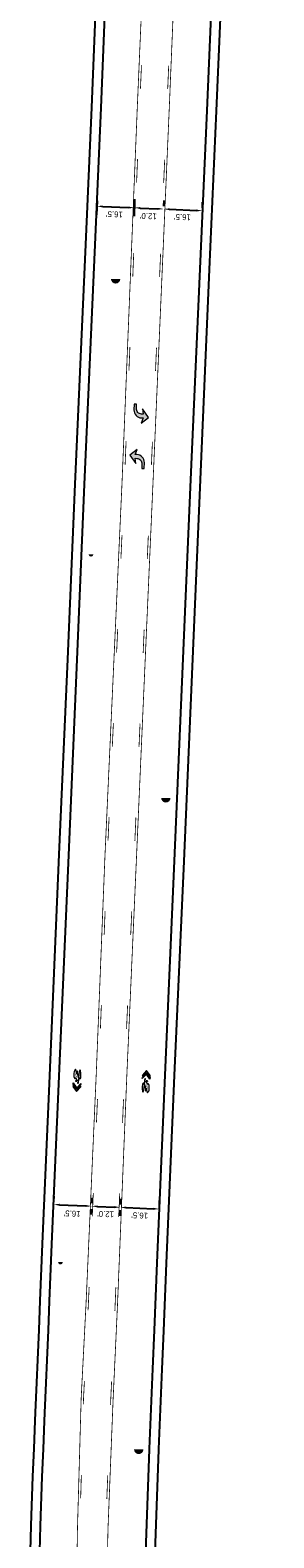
# Model space of a CAD drawing. Header units: feet. Extents: x -492 to 1481386, y 23 to 758787.
# Tile 7 of 10: x 1481219 to 1481323, y 755585 to 756226. Entities that reach past the tile are written whole.
import ezdxf

# ---------------------------------------------------------------- set-up
doc = ezdxf.new("R2010")
doc.units = ezdxf.units.FT
doc.header["$MEASUREMENT"] = 0
doc.linetypes.add('constlimit', pattern=[0])
for name, color, linetype, true_color in [('DR_P_Storm_Sewer', 1, 'Continuous', 0xff0000), ('UT_P_Sanitary', 3, 'Continuous', 0x00ff00), ('UT_P_Water', 5, 'Continuous', 0x0000ff)]:
    doc.layers.add(name, color=color, linetype=linetype, true_color=true_color)
for name, color, linetype in [('PM_P_Cells', 7, 'Continuous'), ('PM_P_CL_Pass_Proh_Lt', 2, 'ppleft'), ('PM_X_Cells', 251, 'Continuous'), ('PV_P_EOP', 6, 'Continuous'), ('RW_P_Const_Limits', 30, 'constlimit')]:
    doc.layers.add(name, color=color, linetype=linetype)
doc.styles.get("Standard").update_dxf_attribs({"font": 'font31.shx'})
doc.linetypes.add('ppleft', pattern='A,0,[1,PPLEFT,S=0.05,R=0,X=0,Y=0],-2', length=2)
doc.dimstyles.new('COEC', dxfattribs={"dimscale": 13.9, "dimtxt": 0.18, "dimasz": 0.18, "dimexe": 0.18, "dimexo": 0.0625, "dimgap": 0.09, "dimtad": 1, "dimzin": 0, "dimdsep": 46, "dimtxsty": 'Standard', "dimcen": 0.09, "dimclrd": 256, "dimclre": 256, "dimclrt": 256, "dimaunit": 1, "dimadec": 4, "dimazin": 0, "dimtfac": 1, "dimtofl": 0, "dimtmove": 0, "dimatfit": 3, "dimfxl": 1, "dimtolj": 1, "dimtzin": 0, "dimlwd": -1, "dimlwe": -1, "dimarcsym": 0})

# ---------------------------------------------------------------- blocks, each defined once
blk = doc.blocks.new('PMLFT')
at = {"layer": 'PM_X_Cells', "color": 7, "linetype": 'Continuous', "lineweight": 0, "flags": 128}
blk.add_lwpolyline([(-5.52, -3.33, 0.418865), (-2.24, 0), (-2.24, 0), (-2.24, 0.67), (0, 0), (-2.56, 3), (-6.08, 0.33), (-3.84, 0.67), (-3.84, -0.04, -0.414214), (-6.14, -2.33), (-8, -2.33), (-8, -3.33), (-5.52, -3.33)], format="xyb", close=True, dxfattribs=at)
blk = doc.blocks.new('*D1100')
at = {"layer": 'Defpoints', "color": 0, "transparency": 16777216}
for p in [(1481229.28, 755726.56), (1481245.39, 755725.84), (1481245.39, 755725.84)]:
    blk.add_point(p, dxfattribs=at)
at = {"layer": 'PM_P_Cells', "transparency": 16777216}
for p, q in [((1481229.34, 755727.81), (1481229.44, 755730.16)), ((1481231.78, 755726.45), (1481242.89, 755725.95)), ((1481245.44, 755727.09), (1481245.55, 755729.44))]:
    blk.add_line(p, q, dxfattribs=at)
for points in [[(1481231.8, 755726.87), (1481231.76, 755726.03), (1481229.28, 755726.56)], [(1481242.91, 755726.37), (1481242.87, 755725.54), (1481245.39, 755725.84)]]:
    blk.add_solid(points, dxfattribs=at)
at = {"layer": 'PM_P_Cells', "transparency": 16777216, "insert": (1481237.13, 755722.71), "char_height": 2.5, "attachment_point": 5, "rotation": 177.43899}
blk.add_mtext("\\A1;16.5'", dxfattribs=at)
blk = doc.blocks.new('*D1101')
at = {"layer": 'Defpoints', "color": 0, "transparency": 16777216}
for p in [(1481245.39, 755725.84, 909.66), (1481257.61, 755725.35), (1481257.61, 755725.35)]:
    blk.add_point(p, dxfattribs=at)
at = {"layer": 'PM_P_Cells', "transparency": 16777216}
for p, q in [((1481247.88, 755725.74), (1481255.11, 755725.45)), ((1481245.34, 755724.6), (1481245.24, 755722.25)), ((1481257.56, 755724.1), (1481257.47, 755721.75))]:
    blk.add_line(p, q, dxfattribs=at)
for points in [[(1481247.9, 755726.16), (1481247.87, 755725.33), (1481245.39, 755725.84)], [(1481255.13, 755725.87), (1481255.1, 755725.03), (1481257.61, 755725.35)]]:
    blk.add_solid(points, dxfattribs=at)
at = {"layer": 'PM_P_Cells', "transparency": 16777216, "insert": (1481251.37, 755722.49), "char_height": 2.5, "attachment_point": 5, "rotation": 177.67615}
blk.add_mtext("\\A1;12.0'", dxfattribs=at)
blk = doc.blocks.new('*D1102')
at = {"layer": 'Defpoints', "color": 0, "transparency": 16777216}
for p in [(1481257.61, 755725.35), (1481274.18, 755724.64), (1481274.18, 755724.64)]:
    blk.add_point(p, dxfattribs=at)
at = {"layer": 'PM_P_Cells', "transparency": 16777216}
for p, q in [((1481257.66, 755726.6), (1481257.76, 755728.94)), ((1481260.11, 755725.24), (1481271.68, 755724.75)), ((1481274.23, 755725.89), (1481274.33, 755728.24))]:
    blk.add_line(p, q, dxfattribs=at)
for points in [[(1481260.13, 755725.66), (1481260.09, 755724.83), (1481257.61, 755725.35)], [(1481271.7, 755725.17), (1481271.66, 755724.33), (1481274.18, 755724.64)]]:
    blk.add_solid(points, dxfattribs=at)
at = {"layer": 'PM_P_Cells', "transparency": 16777216, "insert": (1481265.88, 755721.91), "char_height": 2.5, "attachment_point": 5, "rotation": 177.56795}
blk.add_mtext("\\A1;16.5'", dxfattribs=at)
blk = doc.blocks.new('*D1103')
at = {"layer": 'Defpoints', "color": 0, "transparency": 16777216}
for p in [(1481247.8, 756154.78), (1481263.62, 756150.54), (1481263.77, 756154.13)]:
    blk.add_point(p, dxfattribs=at)
at = {"layer": 'PM_P_Cells', "transparency": 16777216}
for p, q in [((1481247.75, 756153.54), (1481247.51, 756147.59)), ((1481250.15, 756151.09), (1481261.13, 756150.64)), ((1481263.72, 756152.89), (1481263.48, 756146.94))]:
    blk.add_line(p, q, dxfattribs=at)
for points in [[(1481250.17, 756151.5), (1481250.13, 756150.67), (1481247.65, 756151.19)], [(1481261.14, 756151.06), (1481261.11, 756150.22), (1481263.62, 756150.54)]]:
    blk.add_solid(points, dxfattribs=at)
at = {"layer": 'PM_P_Cells', "transparency": 16777216, "insert": (1481255.14, 756147.76), "char_height": 2.5, "attachment_point": 5, "rotation": 177.66677}
blk.add_mtext("\\A1;16.5'", dxfattribs=at)
blk = doc.blocks.new('*D1104')
at = {"layer": 'Defpoints', "color": 0, "transparency": 16777216}
for p in [(1481263.61, 756150.54, 911.91), (1481276.09, 756149.99, 911.91), (1481276.09, 756149.99)]:
    blk.add_point(p, dxfattribs=at)
at = {"layer": 'PM_P_Cells', "transparency": 16777216}
for p, q in [((1481263.67, 756151.78), (1481263.77, 756154.13)), ((1481266.11, 756150.43), (1481273.59, 756150.1)), ((1481276.15, 756151.24), (1481276.25, 756153.59))]:
    blk.add_line(p, q, dxfattribs=at)
for points in [[(1481266.13, 756150.84), (1481266.09, 756150.01), (1481263.61, 756150.54)], [(1481273.61, 756150.52), (1481273.58, 756149.69), (1481276.09, 756149.99)]]:
    blk.add_solid(points, dxfattribs=at)
at = {"layer": 'PM_P_Cells', "transparency": 16777216, "insert": (1481269.56, 756146.98), "char_height": 2.5, "attachment_point": 5, "rotation": 177.50473}
blk.add_mtext("\\A1;12.0'", dxfattribs=at)
blk = doc.blocks.new('*D1105')
at = {"layer": 'Defpoints', "color": 0, "transparency": 16777216}
for p in [(1481276.09, 756149.99, 911.91), (1481292.52, 756149.28), (1481292.52, 756149.28)]:
    blk.add_point(p, dxfattribs=at)
at = {"layer": 'PM_P_Cells', "transparency": 16777216}
for p, q in [((1481276.15, 756151.24), (1481276.25, 756153.59)), ((1481278.59, 756149.88), (1481290.02, 756149.39)), ((1481292.57, 756150.53), (1481292.67, 756152.88))]:
    blk.add_line(p, q, dxfattribs=at)
for points in [[(1481278.61, 756150.3), (1481278.57, 756149.47), (1481276.09, 756149.99)], [(1481290.04, 756149.8), (1481290, 756148.97), (1481292.52, 756149.28)]]:
    blk.add_solid(points, dxfattribs=at)
at = {"layer": 'PM_P_Cells', "transparency": 16777216, "insert": (1481284.08, 756146.56), "char_height": 2.5, "attachment_point": 5, "rotation": 177.50911}
blk.add_mtext("\\A1;16.5'", dxfattribs=at)

msp = doc.modelspace()

# ---------------------------------------------------------------- hatches: boundary and pattern name
at = {"layer": 'DR_P_Storm_Sewer', "linetype": 'Continuous'}
h = msp.add_hatch(color=256, dxfattribs=at)
h.dxf.hatch_style = 1
h.paths.add_polyline_path([(1481278.998, 755899.528), (1481275.003, 755899.528, 1)])
h = msp.add_hatch(color=256, dxfattribs=at)
h.dxf.hatch_style = 1
h.paths.add_polyline_path([(1481267.46, 755622.391), (1481263.465, 755622.391, 1)])
at = {"layer": 'PM_P_Cells'}
h = msp.add_hatch(color=256, dxfattribs=at)
h.dxf.hatch_style = 1
h.paths.add_polyline_path([(1481269.652, 756061.348), (1481267.129, 756064.972), (1481267.372, 756062.721), (1481266.669, 756062.749, -0.0327339), (1481266.371, 756062.781), (1481266.319, 756061.173, 0.024683), (1481266.642, 756061.149), (1481266.642, 756061.149), (1481267.308, 756061.122), (1481266.552, 756058.911)])
h.paths.add_polyline_path([(1481266.371, 756062.781, -0.3763764), (1481264.466, 756065.136), (1481264.541, 756066.998), (1481263.542, 756067.038), (1481263.443, 756064.561, 0.3901487), (1481266.319, 756061.173)])
h = msp.add_hatch(color=256, dxfattribs=at)
h.dxf.hatch_style = 1
h.paths.add_polyline_path([(1481264.662, 756045.536), (1481264.002, 756045.565), (1481264.699, 756047.587), (1481264.533, 756047.594), (1481261.657, 756045.345), (1481264.171, 756041.714), (1481263.933, 756043.966), (1481264.598, 756043.938)])
h.paths.add_polyline_path([(1481264.749, 756047.731), (1481264.75, 756047.763), (1481264.533, 756047.594), (1481264.699, 756047.587)])
h.paths.add_polyline_path([(1481264.764, 756047.774), (1481264.75, 756047.763), (1481264.749, 756047.731)])
h.paths.add_polyline_path([(1481264.662, 756045.536), (1481264.598, 756043.938), (1481264.636, 756043.936, -0.4142136), (1481266.833, 756041.543), (1481266.753, 756039.682), (1481267.752, 756039.639), (1481267.858, 756042.115, 0.4194326)])
h = msp.add_hatch(color=7, dxfattribs=at)
h.dxf.hatch_style = 1
h.paths.add_polyline_path([(1481238.988, 755779.728), (1481239.334, 755781.974), (1481239.343, 755781.692), (1481239.31, 755781.693), (1481239.304, 755781.578), (1481239.444, 755781.572), (1481239.449, 755781.686), (1481239.411, 755781.688), (1481239.404, 755781.893), (1481239.914, 755779.876), (1481239.876, 755779.685)], flags=16)
edge = h.paths.add_edge_path()
edge.add_spline(control_points=[(1481239.825, 755779.436), (1481239.388, 755779.457), (1481238.95, 755779.477), (1481238.941, 755779.418), (1481238.932, 755779.358), (1481239.024, 755779.237), (1481239.116, 755779.116), (1481239.116, 755779.116), (1481239.116, 755779.116), (1481239.129, 755779.098), (1481239.124, 755779.052), (1481239.119, 755779.006), (1481239.104, 755779.007), (1481239.104, 755779.006), (1481239.104, 755779.006), (1481239.076, 755779.007), (1481239.048, 755779.008), (1481239.047, 755779.013), (1481239.047, 755779.017), (1481238.852, 755778.989), (1481238.658, 755778.961), (1481238.658, 755778.962), (1481238.658, 755778.963), (1481238.621, 755778.958), (1481238.616, 755779.069), (1481238.612, 755779.18), (1481238.647, 755779.231), (1481238.644, 755779.228), (1481238.642, 755779.224), (1481238.738, 755779.401), (1481238.843, 755779.421), (1481238.86, 755779.531), (1481238.877, 755779.641), (1481238.788, 755780.086), (1481238.698, 755780.53), (1481238.015, 755779.174), (1481237.835, 755781.39), (1481237.656, 755783.606), (1481238.424, 755783.913), (1481238.425, 755783.913), (1481238.426, 755783.914), (1481238.996, 755784.135), (1481239.024, 755782.4), (1481239.148, 755782.454), (1481239.272, 755782.508), (1481239.283, 755782.608), (1481239.313, 755782.659), (1481239.31, 755782.747), (1481239.307, 755782.834), (1481239.309, 755782.836), (1481239.31, 755782.838), (1481239.312, 755782.749), (1481239.313, 755782.659), (1481239.308, 755782.919), (1481239.304, 755783.179), (1481239.29, 755783.18), (1481239.277, 755783.18), (1481239.275, 755783.176), (1481239.274, 755783.172), (1481239.272, 755783.238), (1481239.27, 755783.304), (1481239.339, 755783.301), (1481239.408, 755783.298), (1481239.409, 755783.298), (1481239.41, 755783.298), (1481239.412, 755783.231), (1481239.415, 755783.165), (1481239.394, 755783.166), (1481239.374, 755783.167), (1481239.377, 755782.917), (1481239.381, 755782.667), (1481239.444, 755782.566), (1481239.399, 755782.36), (1481239.682, 755781.242), (1481239.964, 755780.125), (1481239.994, 755780.27), (1481240.023, 755780.415), (1481239.826, 755780.853), (1481239.813, 755781.643), (1481239.813, 755781.649), (1481239.813, 755781.655), (1481239.782, 755783.912), (1481240.513, 755783.844), (1481241.244, 755783.777), (1481240.979, 755781.548), (1481240.714, 755779.318), (1481240.09, 755780.288), (1481239.936, 755779.527), (1481239.781, 755778.766), (1481239.783, 755778.768), (1481239.784, 755778.77), (1481239.817, 755778.607), (1481239.849, 755778.444), (1481239.85, 755778.446), (1481239.851, 755778.449), (1481239.782, 755778.297), (1481239.712, 755778.146), (1481239.58, 755778.152), (1481239.447, 755778.158), (1481239.454, 755778.299), (1481239.46, 755778.441), (1481239.571, 755778.435), (1481239.682, 755778.43), (1481239.708, 755778.482), (1481239.735, 755778.534), (1481239.712, 755778.643), (1481239.689, 755778.752), (1481239.689, 755778.757), (1481239.689, 755778.761), (1481239.757, 755779.099), (1481239.825, 755779.436)], knot_values=[0, 0, 0, 0.02, 0.02, 0.04, 0.04, 0.06, 0.06, 0.08, 0.08, 0.09, 0.09, 0.1, 0.1, 0.12, 0.12, 0.14, 0.14, 0.16, 0.16, 0.18, 0.18, 0.2, 0.2, 0.21, 0.21, 0.22, 0.22, 0.24, 0.24, 0.26, 0.26, 0.28, 0.28, 0.3, 0.3, 0.31, 0.31, 0.32, 0.32, 0.34, 0.34, 0.36, 0.36, 0.38, 0.38, 0.4, 0.4, 0.42, 0.42, 0.44, 0.44, 0.46, 0.46, 0.48, 0.48, 0.5, 0.5, 0.52, 0.52, 0.54, 0.54, 0.56, 0.56, 0.58, 0.58, 0.6, 0.6, 0.62, 0.62, 0.64, 0.64, 0.66, 0.66, 0.68, 0.68, 0.7, 0.7, 0.72, 0.72, 0.74, 0.74, 0.7466667, 0.7466667, 0.7533333, 0.7533333, 0.76, 0.76, 0.78, 0.78, 0.8, 0.8, 0.82, 0.82, 0.84, 0.84, 0.86, 0.86, 0.88, 0.88, 0.9, 0.9, 0.92, 0.92, 0.94, 0.94, 0.96, 0.96, 0.98, 0.98, 1, 1, 1], weights=[1, 1, 1, 1, 1, 1, 1, 1, 1, 0.7693407, 1, 0.7693407, 1, 1, 1, 1, 1, 1, 1, 1, 1, 1, 1, 0.7757581, 1, 0.7757581, 1, 1, 1, 0.9677375, 1, 1, 1, 1, 1, 0.6177521, 1, 0.6177521, 1, 1, 1, 0.7265708, 1, 1, 1, 0.9101452, 1, 1, 1, 1, 1, 1, 1, 1, 1, 1, 1, 1, 1, 1, 1, 1, 1, 1, 1, 1, 1, 1, 1, 1, 1, 0.691665, 1, 1, 1, 1, 1, 0.918591, 1, 1, 1, 0.6314758, 1, 0.6314758, 1, 0.6314758, 1, 1, 1, 1, 1, 1, 1, 1, 1, 1, 1, 1, 1, 1, 1, 1, 1, 1, 1, 1, 1, 1, 1, 1, 1], degree=2, periodic=0)
edge = h.paths.add_edge_path(flags=16)
edge.add_spline(control_points=[(1481238.921, 755782.081), (1481238.895, 755781.42), (1481238.725, 755780.955), (1481238.631, 755781.433), (1481238.538, 755781.911), (1481238.73, 755781.996), (1481238.921, 755782.081)], knot_values=[0, 0, 0, 0.3333333, 0.3333333, 0.6666667, 0.6666667, 1, 1, 1], weights=[1, 0.9202175, 1, 1, 1, 1, 1], degree=2, periodic=0)
edge = h.paths.add_edge_path(flags=17)
edge.add_spline(control_points=[(1481240.133, 755780.588), (1481240.232, 755781.371), (1481240.453, 755781.888), (1481240.528, 755781.877), (1481240.539, 755782.115), (1481240.551, 755782.352), (1481240.475, 755782.348), (1481240.398, 755782.344), (1481240.392, 755782.107), (1481240.158, 755781.57), (1481240.06, 755780.745), (1481239.488, 755782.272), (1481240.256, 755783.375), (1481241.024, 755784.479), (1481240.914, 755781.972), (1481240.803, 755779.465), (1481240.133, 755780.589), (1481240.133, 755780.589), (1481240.133, 755780.588)], knot_values=[0, 0, 0, 0.2, 0.2, 0.2666667, 0.2666667, 0.3333333, 0.3333333, 0.4, 0.4, 0.6, 0.6, 0.6666667, 0.6666667, 0.7333333, 0.7333333, 0.8, 0.8, 1, 1, 1], weights=[1, 0.9520825, 1, 0.6957685, 1, 0.6957685, 1, 0.6957685, 1, 0.9476089, 1, 0.5271392, 1, 0.5271392, 1, 0.5271392, 1, 1, 1], degree=2, periodic=0)
edge = h.paths.add_edge_path(flags=16)
edge.add_spline(control_points=[(1481239.278, 755782.239), (1481239.1, 755781.089), (1481238.923, 755779.939), (1481238.848, 755780.321), (1481238.774, 755780.703), (1481238.996, 755781.282), (1481239.022, 755782.126), (1481239.15, 755782.183), (1481239.278, 755782.239)], knot_values=[0, 0, 0, 0.25, 0.25, 0.5, 0.5, 0.75, 0.75, 1, 1, 1], weights=[1, 1, 1, 1, 1, 0.9110715, 1, 1, 1], degree=2, periodic=0)
edge = h.paths.add_edge_path(flags=16)
edge.add_spline(control_points=[(1481238.648, 755780.778), (1481238.032, 755779.574), (1481237.925, 755781.622), (1481237.819, 755783.67), (1481238.501, 755783.617), (1481238.505, 755783.617), (1481238.509, 755783.616), (1481238.901, 755783.564), (1481238.924, 755782.356), (1481238.719, 755782.267), (1481238.515, 755782.178), (1481238.461, 755782.494), (1481238.388, 755782.159), (1481238.316, 755781.823), (1481238.438, 755781.82), (1481238.543, 755781.299), (1481238.648, 755780.778)], knot_values=[0, 0, 0, 0.0833333, 0.0833333, 0.1666667, 0.1666667, 0.3333333, 0.3333333, 0.5, 0.5, 0.6666667, 0.6666667, 0.75, 0.75, 0.8333333, 0.8333333, 1, 1, 1], weights=[1, 0.5886768, 1, 0.5886768, 1, 1, 1, 0.7841729, 1, 1, 1, 0.5165278, 1, 0.5165278, 1, 1, 1], degree=2, periodic=0)
h = msp.add_hatch(color=7, dxfattribs=at)
h.dxf.hatch_style = 1
h.paths.add_polyline_path([(1481270.231, 755779.924), (1481268.944, 755781.675), (1481268.94, 755781.68), (1481268.716, 755781.985), (1481266.968, 755780.118), (1481266.997, 755780.601), (1481267.698, 755781.349), (1481268.745, 755782.467), (1481270.26, 755780.407)])
h.paths.add_polyline_path([(1481267.03, 755781.156), (1481268.023, 755782.217), (1481268.8, 755783.047), (1481270.334, 755780.96), (1481270.363, 755781.442), (1481268.829, 755783.529), (1481267.058, 755781.639)])
h = msp.add_hatch(color=7, dxfattribs=at)
h.dxf.hatch_style = 1
h.paths.add_polyline_path([(1481237.591, 755778.243), (1481238.899, 755776.507), (1481238.903, 755776.502), (1481239.13, 755776.201), (1481240.856, 755778.088), (1481240.833, 755777.605), (1481240.141, 755776.848), (1481239.108, 755775.717), (1481237.568, 755777.76)])
h.paths.add_polyline_path([(1481240.807, 755777.049), (1481239.827, 755775.977), (1481239.059, 755775.138), (1481237.501, 755777.206), (1481237.478, 755776.723), (1481239.036, 755774.655), (1481240.784, 755776.566)])
h = msp.add_hatch(color=7, dxfattribs=at)
h.dxf.hatch_style = 1
h.paths.add_polyline_path([(1481268.816, 755778.456), (1481268.444, 755776.214), (1481268.438, 755776.497), (1481268.471, 755776.495), (1481268.478, 755776.609), (1481268.339, 755776.618), (1481268.332, 755776.503), (1481268.37, 755776.501), (1481268.374, 755776.296), (1481267.889, 755778.319), (1481267.929, 755778.509)], flags=16)
edge = h.paths.add_edge_path()
edge.add_spline(control_points=[(1481267.983, 755778.758), (1481268.42, 755778.732), (1481268.858, 755778.706), (1481268.867, 755778.765), (1481268.877, 755778.825), (1481268.786, 755778.947), (1481268.695, 755779.069), (1481268.696, 755779.069), (1481268.696, 755779.069), (1481268.683, 755779.087), (1481268.688, 755779.133), (1481268.694, 755779.179), (1481268.709, 755779.178), (1481268.709, 755779.179), (1481268.709, 755779.179), (1481268.737, 755779.178), (1481268.765, 755779.176), (1481268.766, 755779.171), (1481268.766, 755779.167), (1481268.961, 755779.193), (1481269.156, 755779.219), (1481269.156, 755779.218), (1481269.156, 755779.217), (1481269.193, 755779.222), (1481269.196, 755779.11), (1481269.199, 755778.999), (1481269.163, 755778.949), (1481269.166, 755778.952), (1481269.169, 755778.955), (1481269.071, 755778.779), (1481268.965, 755778.761), (1481268.947, 755778.651), (1481268.928, 755778.541), (1481269.013, 755778.095), (1481269.097, 755777.65), (1481269.796, 755778.998), (1481269.949, 755776.78), (1481270.102, 755774.562), (1481269.331, 755774.264), (1481269.329, 755774.264), (1481269.328, 755774.264), (1481268.755, 755774.049), (1481268.748, 755775.785), (1481268.623, 755775.732), (1481268.499, 755775.68), (1481268.487, 755775.58), (1481268.456, 755775.529), (1481268.458, 755775.441), (1481268.46, 755775.354), (1481268.459, 755775.352), (1481268.457, 755775.35), (1481268.457, 755775.439), (1481268.456, 755775.529), (1481268.458, 755775.269), (1481268.459, 755775.009), (1481268.473, 755775.008), (1481268.486, 755775.007), (1481268.488, 755775.011), (1481268.489, 755775.016), (1481268.49, 755774.949), (1481268.491, 755774.883), (1481268.422, 755774.887), (1481268.353, 755774.891), (1481268.353, 755774.891), (1481268.352, 755774.891), (1481268.35, 755774.958), (1481268.348, 755775.024), (1481268.369, 755775.023), (1481268.389, 755775.022), (1481268.389, 755775.271), (1481268.388, 755775.521), (1481268.327, 755775.624), (1481268.373, 755775.829), (1481268.104, 755776.95), (1481267.836, 755778.07), (1481267.805, 755777.926), (1481267.774, 755777.781), (1481267.965, 755777.341), (1481267.968, 755776.551), (1481267.968, 755776.545), (1481267.968, 755776.539), (1481267.973, 755774.282), (1481267.242, 755774.358), (1481266.512, 755774.434), (1481266.804, 755776.66), (1481267.095, 755778.886), (1481267.707, 755777.909), (1481267.871, 755778.668), (1481268.035, 755779.427), (1481268.033, 755779.425), (1481268.032, 755779.423), (1481268.001, 755779.586), (1481267.971, 755779.75), (1481267.97, 755779.748), (1481267.969, 755779.745), (1481268.04, 755779.896), (1481268.111, 755780.047), (1481268.244, 755780.039), (1481268.376, 755780.031), (1481268.368, 755779.89), (1481268.36, 755779.749), (1481268.249, 755779.755), (1481268.138, 755779.762), (1481268.111, 755779.71), (1481268.084, 755779.659), (1481268.106, 755779.549), (1481268.128, 755779.44), (1481268.127, 755779.435), (1481268.127, 755779.431), (1481268.055, 755779.094), (1481267.983, 755778.758)], knot_values=[0, 0, 0, 0.02, 0.02, 0.04, 0.04, 0.06, 0.06, 0.08, 0.08, 0.09, 0.09, 0.1, 0.1, 0.12, 0.12, 0.14, 0.14, 0.16, 0.16, 0.18, 0.18, 0.2, 0.2, 0.21, 0.21, 0.22, 0.22, 0.24, 0.24, 0.26, 0.26, 0.28, 0.28, 0.3, 0.3, 0.31, 0.31, 0.32, 0.32, 0.34, 0.34, 0.36, 0.36, 0.38, 0.38, 0.4, 0.4, 0.42, 0.42, 0.44, 0.44, 0.46, 0.46, 0.48, 0.48, 0.5, 0.5, 0.52, 0.52, 0.54, 0.54, 0.56, 0.56, 0.58, 0.58, 0.6, 0.6, 0.62, 0.62, 0.64, 0.64, 0.66, 0.66, 0.68, 0.68, 0.7, 0.7, 0.72, 0.72, 0.74, 0.74, 0.7466667, 0.7466667, 0.7533333, 0.7533333, 0.76, 0.76, 0.78, 0.78, 0.8, 0.8, 0.82, 0.82, 0.84, 0.84, 0.86, 0.86, 0.88, 0.88, 0.9, 0.9, 0.92, 0.92, 0.94, 0.94, 0.96, 0.96, 0.98, 0.98, 1, 1, 1], weights=[1, 1, 1, 1, 1, 1, 1, 1, 1, 0.7693407, 1, 0.7693407, 1, 1, 1, 1, 1, 1, 1, 1, 1, 1, 1, 0.7757581, 1, 0.7757581, 1, 1, 1, 0.9677375, 1, 1, 1, 1, 1, 0.6177521, 1, 0.6177521, 1, 1, 1, 0.7265708, 1, 1, 1, 0.9101452, 1, 1, 1, 1, 1, 1, 1, 1, 1, 1, 1, 1, 1, 1, 1, 1, 1, 1, 1, 1, 1, 1, 1, 1, 1, 0.691665, 1, 1, 1, 1, 1, 0.918591, 1, 1, 1, 0.6314758, 1, 0.6314758, 1, 0.6314758, 1, 1, 1, 1, 1, 1, 1, 1, 1, 1, 1, 1, 1, 1, 1, 1, 1, 1, 1, 1, 1, 1, 1, 1, 1], degree=2, periodic=0)
edge = h.paths.add_edge_path(flags=16)
edge.add_spline(control_points=[(1481268.855, 755776.102), (1481268.889, 755776.763), (1481269.065, 755777.225), (1481269.153, 755776.746), (1481269.24, 755776.267), (1481269.048, 755776.185), (1481268.855, 755776.102)], knot_values=[0, 0, 0, 0.3333333, 0.3333333, 0.6666667, 0.6666667, 1, 1, 1], weights=[1, 0.9202175, 1, 1, 1, 1, 1], degree=2, periodic=0)
edge = h.paths.add_edge_path(flags=17)
edge.add_spline(control_points=[(1481267.661, 755777.609), (1481267.553, 755776.828), (1481267.326, 755776.313), (1481267.251, 755776.325), (1481267.237, 755776.088), (1481267.222, 755775.851), (1481267.299, 755775.854), (1481267.375, 755775.857), (1481267.384, 755776.094), (1481267.624, 755776.628), (1481267.733, 755777.451), (1481268.286, 755775.918), (1481267.505, 755774.824), (1481266.723, 755773.73), (1481266.864, 755776.235), (1481267.005, 755778.74), (1481267.661, 755777.609), (1481267.661, 755777.609), (1481267.661, 755777.609)], knot_values=[0, 0, 0, 0.2, 0.2, 0.2666667, 0.2666667, 0.3333333, 0.3333333, 0.4, 0.4, 0.6, 0.6, 0.6666667, 0.6666667, 0.7333333, 0.7333333, 0.8, 0.8, 1, 1, 1], weights=[1, 0.9520825, 1, 0.6957685, 1, 0.6957685, 1, 0.6957685, 1, 0.9476089, 1, 0.5271392, 1, 0.5271392, 1, 0.5271392, 1, 1, 1], degree=2, periodic=0)
edge = h.paths.add_edge_path(flags=16)
edge.add_spline(control_points=[(1481268.497, 755775.948), (1481268.688, 755777.096), (1481268.879, 755778.244), (1481268.949, 755777.861), (1481269.019, 755777.478), (1481268.79, 755776.902), (1481268.753, 755776.058), (1481268.625, 755776.003), (1481268.497, 755775.948)], knot_values=[0, 0, 0, 0.25, 0.25, 0.5, 0.5, 0.75, 0.75, 1, 1, 1], weights=[1, 1, 1, 1, 1, 0.9110715, 1, 1, 1], degree=2, periodic=0)
edge = h.paths.add_edge_path(flags=16)
edge.add_spline(control_points=[(1481269.144, 755777.402), (1481269.775, 755778.598), (1481269.856, 755776.549), (1481269.938, 755774.5), (1481269.257, 755774.561), (1481269.253, 755774.562), (1481269.249, 755774.562), (1481268.857, 755774.619), (1481268.849, 755775.827), (1481269.055, 755775.914), (1481269.26, 755776.001), (1481269.311, 755775.684), (1481269.387, 755776.018), (1481269.463, 755776.353), (1481269.341, 755776.358), (1481269.243, 755776.88), (1481269.144, 755777.402)], knot_values=[0, 0, 0, 0.0833333, 0.0833333, 0.1666667, 0.1666667, 0.3333333, 0.3333333, 0.5, 0.5, 0.6666667, 0.6666667, 0.75, 0.75, 0.8333333, 0.8333333, 1, 1, 1], weights=[1, 0.5886768, 1, 0.5886768, 1, 1, 1, 0.7841729, 1, 1, 1, 0.5165278, 1, 0.5165278, 1, 1, 1], degree=2, periodic=0)
at = {"layer": 'UT_P_Sanitary', "linetype": 'Continuous'}
h = msp.add_hatch(color=256, dxfattribs=at)
h.dxf.hatch_style = 1
h.paths.add_polyline_path([(1481257.628, 756120.283), (1481253.633, 756120.283, 1)])
at = {"layer": 'UT_P_Water', "linetype": 'Continuous'}
h = msp.add_hatch(color=256, dxfattribs=at)
h.dxf.hatch_style = 1
h.paths.add_polyline_path([(1481246.128, 756003.045, 0.0135195), (1481246.132, 756003.098), (1481244.166, 756003.182, 0.9733217)])
h = msp.add_hatch(color=256, dxfattribs=at)
h.dxf.hatch_style = 1
h.paths.add_polyline_path([(1481233.122, 755701.975, 0.0135195), (1481233.126, 755702.028), (1481231.16, 755702.112, 0.9733217)])

# ---------------------------------------------------------------- linework, layer by layer
at = {"layer": 'PM_P_Cells', "linetype": 'Continuous', "lineweight": 13, "flags": 128}
for points in [[(1481270.231, 755779.924), (1481268.944, 755781.675), (1481268.94, 755781.68), (1481268.716, 755781.985), (1481266.968, 755780.118), (1481266.997, 755780.601), (1481267.698, 755781.349), (1481268.745, 755782.467), (1481270.26, 755780.407), (1481270.231, 755779.924)], [(1481267.03, 755781.156), (1481268.023, 755782.217), (1481268.8, 755783.047), (1481270.334, 755780.96), (1481270.363, 755781.442), (1481268.829, 755783.529), (1481267.058, 755781.639), (1481267.03, 755781.156)], [(1481240.807, 755777.049), (1481239.827, 755775.977), (1481239.059, 755775.138), (1481237.501, 755777.206), (1481237.478, 755776.723), (1481239.036, 755774.655), (1481240.784, 755776.566), (1481240.807, 755777.049)], [(1481237.591, 755778.243), (1481238.899, 755776.507), (1481238.903, 755776.502), (1481239.13, 755776.201), (1481240.856, 755778.088), (1481240.833, 755777.605), (1481240.141, 755776.848), (1481239.108, 755775.717), (1481237.568, 755777.76), (1481237.591, 755778.243)]]:
    msp.add_lwpolyline(points, close=True, dxfattribs=at)
at = {"layer": 'PM_P_Cells', "linetype": 'Continuous', "lineweight": 13}
for points in [[(1481239.825, 755779.436), (1481239.388, 755779.457), (1481238.95, 755779.477), (1481238.941, 755779.418), (1481238.932, 755779.358), (1481239.024, 755779.237), (1481239.116, 755779.116), (1481239.116, 755779.116), (1481239.116, 755779.116), (1481239.129, 755779.098), (1481239.124, 755779.052), (1481239.119, 755779.006), (1481239.104, 755779.007), (1481239.104, 755779.006), (1481239.104, 755779.006), (1481239.076, 755779.007), (1481239.048, 755779.008), (1481239.047, 755779.013), (1481239.047, 755779.017), (1481238.852, 755778.989), (1481238.658, 755778.961), (1481238.658, 755778.962), (1481238.658, 755778.963), (1481238.621, 755778.958), (1481238.616, 755779.069), (1481238.612, 755779.18), (1481238.647, 755779.231), (1481238.644, 755779.228), (1481238.642, 755779.224), (1481238.738, 755779.401), (1481238.843, 755779.421), (1481238.86, 755779.531), (1481238.877, 755779.641), (1481238.788, 755780.086), (1481238.698, 755780.53), (1481238.015, 755779.174), (1481237.835, 755781.39), (1481237.656, 755783.606), (1481238.424, 755783.913), (1481238.425, 755783.913), (1481238.426, 755783.914), (1481238.996, 755784.135), (1481239.024, 755782.4), (1481239.148, 755782.454), (1481239.272, 755782.508), (1481239.283, 755782.608), (1481239.313, 755782.659), (1481239.31, 755782.747), (1481239.307, 755782.834), (1481239.309, 755782.836), (1481239.31, 755782.838), (1481239.312, 755782.749), (1481239.313, 755782.659), (1481239.308, 755782.919), (1481239.304, 755783.179), (1481239.29, 755783.18), (1481239.277, 755783.18), (1481239.275, 755783.176), (1481239.274, 755783.172), (1481239.272, 755783.238), (1481239.27, 755783.304), (1481239.339, 755783.301), (1481239.408, 755783.298), (1481239.409, 755783.298), (1481239.41, 755783.298), (1481239.412, 755783.231), (1481239.415, 755783.165), (1481239.394, 755783.166), (1481239.374, 755783.167), (1481239.377, 755782.917), (1481239.381, 755782.667), (1481239.444, 755782.566), (1481239.399, 755782.36), (1481239.682, 755781.242), (1481239.964, 755780.125), (1481239.994, 755780.27), (1481240.023, 755780.415), (1481239.826, 755780.853), (1481239.813, 755781.643), (1481239.813, 755781.649), (1481239.813, 755781.655), (1481239.782, 755783.912), (1481240.513, 755783.844), (1481241.244, 755783.777), (1481240.979, 755781.548), (1481240.714, 755779.318), (1481240.09, 755780.288), (1481239.936, 755779.527), (1481239.781, 755778.766), (1481239.783, 755778.768), (1481239.784, 755778.77), (1481239.817, 755778.607), (1481239.849, 755778.444), (1481239.85, 755778.446), (1481239.851, 755778.449), (1481239.782, 755778.297), (1481239.712, 755778.146), (1481239.58, 755778.152), (1481239.447, 755778.158), (1481239.454, 755778.299), (1481239.46, 755778.441), (1481239.571, 755778.435), (1481239.682, 755778.43), (1481239.708, 755778.482), (1481239.735, 755778.534), (1481239.712, 755778.643), (1481239.689, 755778.752), (1481239.689, 755778.757), (1481239.689, 755778.761), (1481239.757, 755779.099), (1481239.825, 755779.436)], [(1481267.983, 755778.758), (1481268.42, 755778.732), (1481268.858, 755778.706), (1481268.867, 755778.765), (1481268.877, 755778.825), (1481268.786, 755778.947), (1481268.695, 755779.069), (1481268.696, 755779.069), (1481268.696, 755779.069), (1481268.683, 755779.087), (1481268.688, 755779.133), (1481268.694, 755779.179), (1481268.709, 755779.178), (1481268.709, 755779.179), (1481268.709, 755779.179), (1481268.737, 755779.178), (1481268.765, 755779.176), (1481268.766, 755779.171), (1481268.766, 755779.167), (1481268.961, 755779.193), (1481269.156, 755779.219), (1481269.156, 755779.218), (1481269.156, 755779.217), (1481269.193, 755779.222), (1481269.196, 755779.11), (1481269.199, 755778.999), (1481269.163, 755778.949), (1481269.166, 755778.952), (1481269.169, 755778.955), (1481269.071, 755778.779), (1481268.965, 755778.761), (1481268.947, 755778.651), (1481268.928, 755778.541), (1481269.013, 755778.095), (1481269.097, 755777.65), (1481269.796, 755778.998), (1481269.949, 755776.78), (1481270.102, 755774.562), (1481269.331, 755774.264), (1481269.329, 755774.264), (1481269.328, 755774.264), (1481268.755, 755774.049), (1481268.748, 755775.785), (1481268.623, 755775.732), (1481268.499, 755775.68), (1481268.487, 755775.58), (1481268.456, 755775.529), (1481268.458, 755775.441), (1481268.46, 755775.354), (1481268.459, 755775.352), (1481268.457, 755775.35), (1481268.457, 755775.439), (1481268.456, 755775.529), (1481268.458, 755775.269), (1481268.459, 755775.009), (1481268.473, 755775.008), (1481268.486, 755775.007), (1481268.488, 755775.011), (1481268.489, 755775.016), (1481268.49, 755774.949), (1481268.491, 755774.883), (1481268.422, 755774.887), (1481268.353, 755774.891), (1481268.353, 755774.891), (1481268.352, 755774.891), (1481268.35, 755774.958), (1481268.348, 755775.024), (1481268.369, 755775.023), (1481268.389, 755775.022), (1481268.389, 755775.271), (1481268.388, 755775.521), (1481268.327, 755775.624), (1481268.373, 755775.829), (1481268.104, 755776.95), (1481267.836, 755778.07), (1481267.805, 755777.926), (1481267.774, 755777.781), (1481267.965, 755777.341), (1481267.968, 755776.551), (1481267.968, 755776.545), (1481267.968, 755776.539), (1481267.973, 755774.282), (1481267.242, 755774.358), (1481266.512, 755774.434), (1481266.804, 755776.66), (1481267.095, 755778.886), (1481267.707, 755777.909), (1481267.871, 755778.668), (1481268.035, 755779.427), (1481268.033, 755779.425), (1481268.032, 755779.423), (1481268.001, 755779.586), (1481267.971, 755779.75), (1481267.97, 755779.748), (1481267.969, 755779.745), (1481268.04, 755779.896), (1481268.111, 755780.047), (1481268.244, 755780.039), (1481268.376, 755780.031), (1481268.368, 755779.89), (1481268.36, 755779.749), (1481268.249, 755779.755), (1481268.138, 755779.762), (1481268.111, 755779.71), (1481268.084, 755779.659), (1481268.106, 755779.549), (1481268.128, 755779.44), (1481268.127, 755779.435), (1481268.127, 755779.431), (1481268.055, 755779.094), (1481267.983, 755778.758)]]:
    msp.add_rational_spline(points, [1, 1, 1, 1, 1, 1, 1, 1, 1, 0.769340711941, 1, 0.769340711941, 1, 1, 1, 1, 1, 1, 1, 1, 1, 1, 1, 0.775758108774, 1, 0.775758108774, 1, 1, 1, 0.967737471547, 1, 1, 1, 1, 1, 0.61775210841, 1, 0.61775210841, 1, 1, 1, 0.726570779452, 1, 1, 1, 0.910145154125, 1, 1, 1, 1, 1, 1, 1, 1, 1, 1, 1, 1, 1, 1, 1, 1, 1, 1, 1, 1, 1, 1, 1, 1, 1, 0.691664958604, 1, 1, 1, 1, 1, 0.918590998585, 1, 1, 1, 0.631475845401, 1, 0.631475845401, 1, 0.631475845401, 1, 1, 1, 1, 1, 1, 1, 1, 1, 1, 1, 1, 1, 1, 1, 1, 1, 1, 1, 1, 1, 1, 1, 1, 1], degree=2, knots=[0, 0, 0, 0.02, 0.02, 0.04, 0.04, 0.06, 0.06, 0.08, 0.08, 0.09, 0.09, 0.1, 0.1, 0.12, 0.12, 0.14, 0.14, 0.16, 0.16, 0.18, 0.18, 0.2, 0.2, 0.21, 0.21, 0.22, 0.22, 0.24, 0.24, 0.26, 0.26, 0.28, 0.28, 0.3, 0.3, 0.31, 0.31, 0.32, 0.32, 0.34, 0.34, 0.36, 0.36, 0.38, 0.38, 0.4, 0.4, 0.42, 0.42, 0.44, 0.44, 0.46, 0.46, 0.48, 0.48, 0.5, 0.5, 0.52, 0.52, 0.54, 0.54, 0.56, 0.56, 0.58, 0.58, 0.6, 0.6, 0.62, 0.62, 0.64, 0.64, 0.66, 0.66, 0.68, 0.68, 0.7, 0.7, 0.72, 0.72, 0.74, 0.74, 0.7466667, 0.7466667, 0.7533333, 0.7533333, 0.76, 0.76, 0.78, 0.78, 0.8, 0.8, 0.82, 0.82, 0.84, 0.84, 0.86, 0.86, 0.88, 0.88, 0.9, 0.9, 0.92, 0.92, 0.94, 0.94, 0.96, 0.96, 0.98, 0.98, 1, 1, 1], dxfattribs=at)
at = {"layer": 'PM_P_CL_Pass_Proh_Lt', "linetype": 'Continuous', "const_width": 0.33, "flags": 128}
for points in [[(1481240.266, 755211.221), (1481238.319, 755390.192), (1481238.049, 755457.066), (1481238.087, 755488.802), (1481238.509, 755535.946), (1481239.403, 755589.21), (1481240.967, 755644.147), (1481243.063, 755684.841), (1481247.38, 755781.976), (1481251.076, 755874.51), (1481258.35, 756033.464), (1481264.83, 756192.737), (1481271.35, 756343.824), (1481275.82, 756445.527), (1481280.334, 756546.709), (1481286.355, 756686.475), (1481290.469, 756775.553), (1481296.255, 756919.551), (1481305.064, 757125.857), (1481309.327, 757232.325), (1481309.359, 757233.12)], [(1481322.803, 757232.545), (1481322.733, 757231.215), (1481318.183, 757125.463), (1481309.527, 756920.222), (1481303.323, 756775.347), (1481299.5, 756685.893), (1481293.253, 756545.918), (1481289.264, 756444.966), (1481284.69, 756343.128), (1481278.44, 756192.479), (1481271.486, 756032.494), (1481264.516, 755874.329), (1481260.408, 755781.661), (1481256.4, 755683.34), (1481254.558, 755643.619), (1481252.401, 755589.154), (1481251.081, 755534.451), (1481250.845, 755488.319), (1481250.539, 755457.482), (1481251.36, 755391.058), (1481253.009, 755250.932), (1481254.146, 755124.59), (1481254.925, 755041.367)], [(1481266.196, 756201.19), (1481266.627, 756211.184)], [(1481278.207, 756210.99), (1481277.792, 756200.995)], [(1481264.549, 756161.212), (1481264.955, 756171.206)], [(1481276.506, 756171.013), (1481276.071, 756161.018)], [(1481262.922, 756121.233), (1481263.329, 756131.228)], [(1481274.768, 756131.036), (1481274.333, 756121.042)], [(1481261.296, 756081.255), (1481261.702, 756091.25)], [(1481273.03, 756091.06), (1481272.596, 756081.065)], [(1481259.669, 756041.277), (1481260.076, 756051.271)], [(1481271.293, 756051.083), (1481270.858, 756041.089)], [(1481257.88, 756001.301), (1481258.337, 756011.295)], [(1481269.542, 756011.107), (1481269.102, 756001.113)], [(1481256.05, 755961.326), (1481256.508, 755971.32)], [(1481267.78, 755971.131), (1481267.34, 755961.137)], [(1481254.221, 755921.351), (1481254.678, 755931.345)], [(1481266.019, 755931.155), (1481265.578, 755921.161)], [(1481252.392, 755881.376), (1481252.849, 755891.37)], [(1481264.257, 755891.179), (1481263.817, 755881.185)], [(1481250.755, 755841.398), (1481251.154, 755851.393)], [(1481262.489, 755851.203), (1481262.046, 755841.209)], [(1481249.158, 755801.419), (1481249.557, 755811.414)], [(1481260.717, 755811.227), (1481260.274, 755801.233)], [(1481247.469, 755761.442), (1481247.913, 755771.436)], [(1481258.982, 755771.25), (1481258.575, 755761.256)], [(1481245.692, 755721.466), (1481246.136, 755731.46)], [(1481257.353, 755731.272), (1481256.945, 755721.277)], [(1481243.891, 755681.491), (1481244.061, 755684.793), (1481244.359, 755691.485)], [(1481255.723, 755691.294), (1481255.4, 755683.384), (1481255.304, 755681.299)], [(1481241.893, 755641.519), (1481241.967, 755644.107), (1481242.348, 755651.513)], [(1481253.914, 755651.318), (1481253.558, 755643.661), (1481253.466, 755641.325)], [(1481240.754, 755601.532), (1481241.039, 755611.529)], [(1481252.279, 755611.34), (1481251.883, 755601.346)]]:
    msp.add_lwpolyline(points, dxfattribs=at)
at = {"layer": 'PV_P_EOP'}
for points in [[(1481300.878, 756343.03), (1481294.373, 756191.929), (1481291.439, 756124.485), (1481287.418, 756031.666), (1481280.603, 755872.804), (1481276.603, 755781.642), (1481273.196, 755701.762), (1481271.978, 755673.048), (1481271.978, 755673.048), (1481271.306, 755656.714), (1481271.306, 755656.714), (1481269.931, 755622.676), (1481269.916, 755622.293), (1481269.916, 755622.293), (1481269.021, 755598.68), (1481269.021, 755598.68), (1481268.352, 755578.698)], [(1481223.249, 755573.67), (1481223.715, 755589.939), (1481223.715, 755589.939), (1481224.429, 755610.721), (1481224.429, 755610.721), (1481224.894, 755622.662), (1481224.894, 755622.662), (1481225.387, 755634.424), (1481225.387, 755634.424), (1481225.534, 755637.905), (1481227.02, 755673.059), (1481227.02, 755673.059), (1481227.539, 755685.427), (1481227.539, 755685.427), (1481228.546, 755709.667), (1481231.505, 755777.827), (1481235.653, 755875.218), (1481239.231, 755958.334), (1481242.44, 756032.855), (1481246.909, 756134.721), (1481249.494, 756193.062), (1481251.615, 756246.315)]]:
    msp.add_lwpolyline(points, dxfattribs=at)
at = {"layer": 'RW_P_Const_Limits'}
for points in [[(1481304.874, 756342.857), (1481298.369, 756191.757), (1481295.435, 756124.311), (1481291.414, 756031.493), (1481284.599, 755872.633), (1481280.599, 755781.469), (1481277.192, 755701.592), (1481275.975, 755672.881), (1481275.303, 755656.549), (1481273.928, 755622.514), (1481273.913, 755622.137), (1481273.019, 755598.537), (1481272.35, 755578.575)], [(1481219.25, 755573.771), (1481219.717, 755590.065), (1481220.431, 755610.867), (1481220.897, 755622.824), (1481221.391, 755634.592), (1481221.538, 755638.073), (1481223.024, 755673.228), (1481223.543, 755685.595), (1481224.55, 755709.837), (1481227.509, 755778), (1481231.657, 755875.388), (1481235.235, 755958.506), (1481238.444, 756033.027), (1481242.913, 756134.896), (1481245.498, 756193.23), (1481247.619, 756246.496)]]:
    msp.add_lwpolyline(points, dxfattribs=at)

# ---------------------------------------------------------------- block references
at = {"layer": 'PM_P_Cells', "linetype": 'Continuous'}
for p, rotation in [((1481266.552, 756058.911), 267.7058518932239), ((1481264.764, 756047.774), 87.54904239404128)]:
    msp.add_blockref('PMLFT', p, dxfattribs=dict(at, rotation=rotation))

# ---------------------------------------------------------------- dimensions: what is measured, and where the dimension line sits
at = {"layer": 'PM_P_Cells'}
for base, p1, p2, angle, text, picture, middle in [((1481263.624, 756150.537), (1481247.799, 756154.785), (1481263.771, 756154.134), 357.666771, "16.5'", '*D1103', (1481255.138, 756147.756)), ((1481276.092, 756149.994), (1481263.614, 756150.536, 911.911), (1481276.092, 756149.992, 911.91), 357.50473, "12.0'", '*D1104', (1481269.555, 756146.978)), ((1481292.518, 756149.279), (1481276.092, 756149.992, 911.91), (1481292.518, 756149.278), 357.509109, "16.5'", '*D1105', (1481284.08, 756146.559)), ((1481245.386, 755725.842), (1481229.279, 755726.563), (1481245.386, 755725.842), 357.438994, "16.5'", '*D1100', (1481237.126, 755722.708)), ((1481257.612, 755725.348), (1481245.386, 755725.844, 909.663), (1481257.612, 755725.348), 357.676152, "12.0'", '*D1101', (1481251.373, 755722.493)), ((1481274.177, 755724.645), (1481257.612, 755725.348), (1481274.177, 755724.645), 357.567946, "16.5'", '*D1102', (1481265.88, 755721.911))]:
    dim = msp.add_linear_dim(base=base, p1=p1, p2=p2, angle=angle, text=text, dimstyle='COEC', override={"dimscale": 20, "dimtxt": 0.125, "dimasz": 0.125, "dimtmove": 2}, dxfattribs=at)
    dim.commit()
    dim.dimension.update_dxf_attribs({"geometry": picture, "text_midpoint": middle, "dimtype": 161})

doc.saveas('drawing.dxf')
